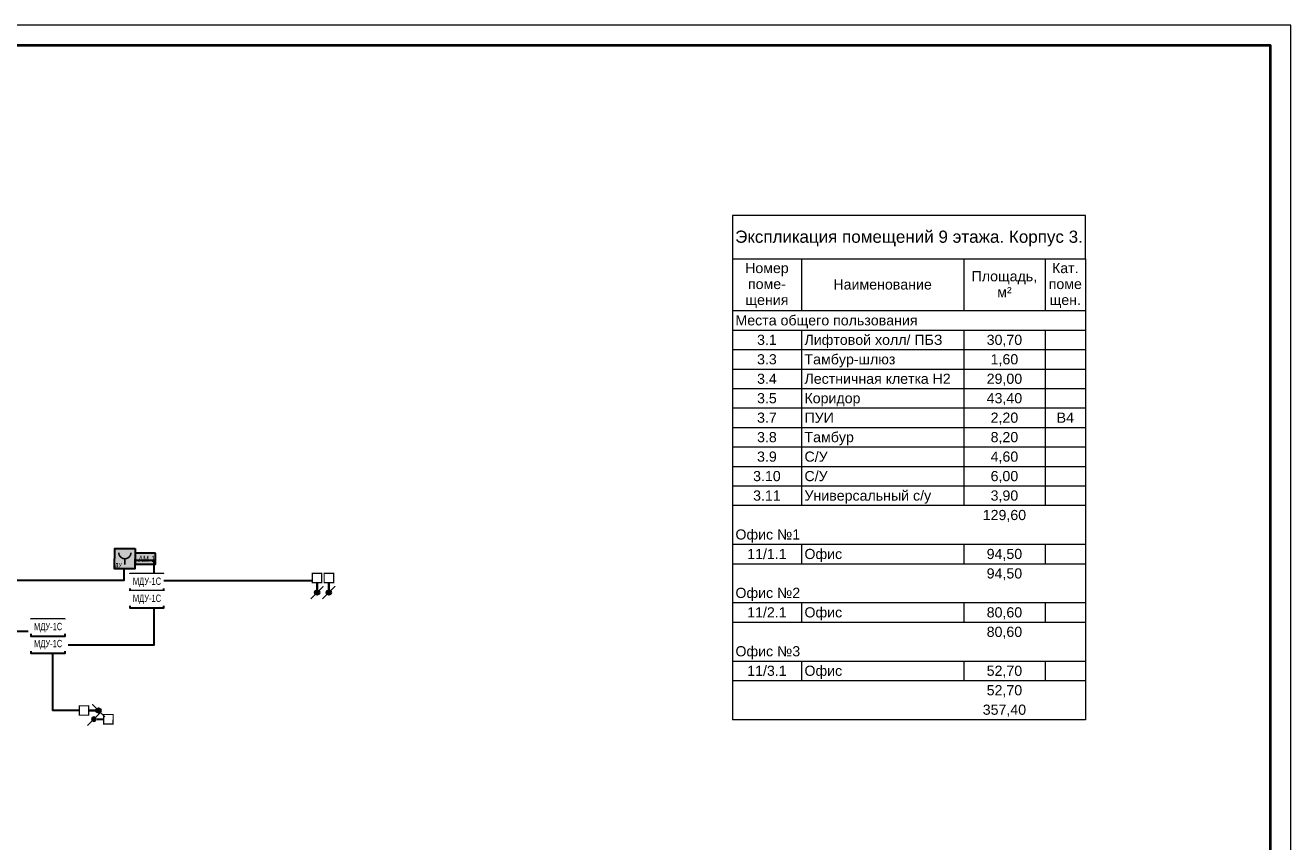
# Model space of a CAD drawing. Header units: millimetres. Extents: x -195178 to 1761886, y 140622 to 301105.
# Tile 49 of 127: x 403049 to 434217, y 246211 to 266305. Entities that reach past the tile are written whole.
import ezdxf
from ezdxf.enums import TextEntityAlignment as Align

# ---------------------------------------------------------------- set-up
doc = ezdxf.new("R2010")
doc.units = ezdxf.units.MM
doc.set_wipeout_variables(frame=1)
for name, color, linetype, lineweight in [('_АПС_Оборудование', 1, 'Continuous', 30), ('A-010-M_LINE-T', 7, 'Continuous', 18), ('RC-Извещатели_пожарные', 1, 'Continuous', 30), ('Z-000-P_SCHED', 7, 'Continuous', 20), ('Воздуховоды', 7, 'Continuous', 18), ('ОС', 5, 'Continuous', 25), ('Рамка', 7, 'Continuous', 18), ('СС-011-ПОЖ-СИГНАЛИЗАЦИЯ', 1, 'Continuous', 30), ('УГО АПС и АПЗ$0$_АПС_Оборудование', 1, 'Continuous', 30)]:
    doc.layers.add(name, color=color, linetype=linetype, lineweight=lineweight)
for name, color, linetype in [('EI_HATCH_GALV', 7, 'Continuous'), ('АПС', 5, 'Continuous'), ('ССПС', 5, 'Continuous'), ('формат', 250, 'Continuous')]:
    doc.layers.add(name, color=color, linetype=linetype)
doc.styles.add('1111', font='ARIALN.TTF')
doc.styles.add('Arial', font='arial.ttf', dxfattribs={"width": 0.9, "height": 700})
doc.styles.add('Arial Narrow', font='ARIALN.TTF', dxfattribs={"width": 0.9, "height": 600})
doc.styles.add('Arial_4', font='arial.ttf', dxfattribs={"height": 3})
doc.styles.add('Arial_5', font='arial.ttf', dxfattribs={"height": 2.5})

# ---------------------------------------------------------------- blocks, each defined once
blk = doc.blocks.new('*U29')
at = {"color": 0, "lineweight": 0}
blk.add_lwpolyline([(-594, 0), (0, 0), (0, 420), (-594, 420)], close=True, dxfattribs=at)
at = {"lineweight": 40}
blk.add_lwpolyline([(-574, 5), (-5, 5), (-5, 415), (-574, 415)], close=True, dxfattribs=at)
at = {"style": 'Arial', "width": 0.9, "flags": 8}
blk.add_attdef('FORMAT', (-36.87, 1.26), '', height=2.8, dxfattribs=at)
blk = doc.blocks.new('озк_выт')
at = {"layer": 'УГО АПС и АПЗ$0$_АПС_Оборудование', "ltscale": 200}
h = blk.add_hatch(color=5, dxfattribs=at)
h.dxf.hatch_style = 1
h.paths.add_polyline_path([(468756, -41333, 1), (468645, -41333, 1)])
at = {"color": 5, "const_width": 29.5}
blk.add_lwpolyline([(468544, -41177), (468661, -41294)], dxfattribs=at)
at = {"layer": 'УГО АПС и АПЗ$0$_АПС_Оборудование', "color": 5, "lineweight": 35, "ltscale": 200}
blk.add_line((468631, -41333), (468458, -41334), dxfattribs=at)
at = {"layer": 'УГО АПС и АПЗ$0$_АПС_Оборудование', "color": 5, "const_width": 29.5}
blk.add_lwpolyline([(468227, -41449), (468458, -41449), (468458, -41218), (468227, -41218)], close=True, dxfattribs=at)
blk.add_lwpolyline([(468740, -41373), (468857, -41490)], dxfattribs=at)
at = {"layer": 'УГО АПС и АПЗ$0$_АПС_Оборудование', "color": 5}
blk.add_circle((468700, -41333), 55.4, dxfattribs=at)
blk = doc.blocks.new('_МДУ')
at = {"color": 1}
blk.add_wipeout([(-350, 175), (350, 175), (350, -175), (-350, -175)], dxfattribs=at)
at = {"layer": 'АПС', "color": 1, "lineweight": 30, "ltscale": 200}
blk.add_lwpolyline([(350, 175), (-350, 175), (-350, -175), (350, -175)], close=True, dxfattribs=at)
at = {"layer": 'АПС', "color": 0, "lineweight": 30, "ltscale": 200, "insert": (3, 0), "char_height": 150, "width": 668.29, "attachment_point": 5, "style": 'Arial Narrow', "bg_fill": 2}
blk.add_mtext('МДУ-1C', dxfattribs=at)
blk = doc.blocks.new('озк_пр')
at = {"layer": 'УГО АПС и АПЗ$0$_АПС_Оборудование', "ltscale": 200}
h = blk.add_hatch(color=1, dxfattribs=at)
h.dxf.hatch_style = 1
h.paths.add_polyline_path([(468761, -41723, 1), (468650, -41723, 1)])
at = {"color": 1, "const_width": 29.5}
blk.add_lwpolyline([(468549, -41567), (468666, -41684)], dxfattribs=at)
at = {"layer": 'УГО АПС и АПЗ$0$_АПС_Оборудование', "color": 1, "lineweight": 35, "ltscale": 200}
blk.add_line((468636, -41723), (468463, -41723), dxfattribs=at)
at = {"layer": 'УГО АПС и АПЗ$0$_АПС_Оборудование', "color": 1, "const_width": 29.5}
blk.add_lwpolyline([(468233, -41839), (468463, -41839), (468463, -41608), (468232, -41608)], close=True, dxfattribs=at)
blk.add_lwpolyline([(468745, -41762), (468862, -41880)], dxfattribs=at)
at = {"layer": 'УГО АПС и АПЗ$0$_АПС_Оборудование', "color": 1}
blk.add_circle((468706, -41723), 55.4, dxfattribs=at)
blk = doc.blocks.new('пд_выт')
at = {"layer": 'Воздуховоды', "true_color": 0xcd6928}
h = blk.add_hatch(color=32, dxfattribs=at)
h.dxf.hatch_style = 1
h.paths.add_polyline_path([(468770, -40558, 1), (468659, -40558, 1)])
at = {"layer": 'Воздуховоды', "color": 32, "lineweight": 30, "true_color": 0xcd6928}
blk.add_line((468645, -40558), (468472, -40558), dxfattribs=at)
at = {"layer": 'Воздуховоды', "color": 32, "true_color": 0xcd6928, "const_width": 29.5}
blk.add_lwpolyline([(468242, -40674), (468472, -40673), (468472, -40443), (468241, -40443)], close=True, dxfattribs=at)
for points in [[(468558, -40401), (468675, -40519)], [(468754, -40597), (468871, -40714)]]:
    blk.add_lwpolyline(points, dxfattribs=at)
at = {"layer": 'Воздуховоды', "color": 32, "true_color": 0xcd6928}
blk.add_circle((468715, -40558), 55.4, dxfattribs=at)
blk = doc.blocks.new('авфывыа')
at = {"lineweight": 40, "ltscale": 2, "true_color": 0xffffff}
h = blk.add_hatch(color=7, dxfattribs=at)
h.dxf.hatch_style = 1
h.paths.add_polyline_path([(287340, 199933), (287843, 199933), (287843, 200201), (287340, 200201)])
at = {"layer": 'ОС', "color": 1, "lineweight": 30}
blk.add_lwpolyline([(287843, 200201), (287340, 200201), (287340, 199933), (287843, 199933)], close=True, dxfattribs=at)
at = {"layer": 'ССПС', "color": 1, "lineweight": -2, "ltscale": 1000, "style": '1111', "width": 0.8}
blk.add_text('АМ-1', height=151, dxfattribs=at).set_placement((287425, 199988))
blk = doc.blocks.new('УДП')
at = {"color": 30}
blk.add_wipeout([(324223, -148669), (324222, -149169), (323722, -149169), (323723, -148669)], dxfattribs=at).dxf.layer = 'RC-Извещатели_пожарные'
blk.add_wipeout([(323722, -149169), (323723, -148669), (324223, -148669), (324222, -149169)], dxfattribs=at).dxf.layer = 'RC-Извещатели_пожарные'
at = {"layer": 'EI_HATCH_GALV', "lineweight": 30, "true_color": 0xffffff}
h = blk.add_hatch(color=7, dxfattribs=at)
h.dxf.hatch_style = 1
h.paths.add_polyline_path([(324223, -148669), (324222, -149169), (323722, -149169), (323723, -148669)])
at = {"layer": 'RC-Извещатели_пожарные', "color": 30, "ltscale": 30}
blk.add_lwpolyline([(324223, -148669), (324222, -149169), (323722, -149169), (323723, -148669)], close=True, dxfattribs=at)
at = {"layer": 'RC-Извещатели_пожарные', "color": 30, "ltscale": 30, "const_width": 37.5}
blk.add_lwpolyline([(323823, -148769, 1), (324123, -148769, 1)], format="xyb", dxfattribs=at)
blk.add_lwpolyline([(323972, -148919), (323972, -149069)], dxfattribs=at)
at = {"color": 30, "lineweight": 30, "style": 'Arial Narrow', "width": 0.9}
blk.add_text('ДУ', height=100, dxfattribs=at).set_placement((323814, -149078), align=Align.MIDDLE_CENTER)

msp = doc.modelspace()

# ---------------------------------------------------------------- linework, layer by layer
at = {"layer": 'A-010-M_LINE-T'}
for p, q in [((420466, 261620), (420466, 260561)), ((429166, 261620), (420466, 261620)), ((429166, 260561), (429166, 261620)), ((420466, 260561), (420466, 249211)), ((420466, 260561), (429166, 260561)), ((422166, 260561), (422166, 259274)), ((426166, 260561), (426166, 259274)), ((428166, 260561), (428166, 259274)), ((429166, 260561), (429166, 249211)), ((422166, 259274), (420466, 259274)), ((426166, 259274), (422166, 259274)), ((428166, 259274), (426166, 259274)), ((429166, 259274), (428166, 259274)), ((422166, 258795), (420466, 258795)), ((426166, 258795), (422166, 258795)), ((422166, 258795), (422166, 258316)), ((428166, 258795), (426166, 258795)), ((426166, 258795), (426166, 258316)), ((429166, 258795), (428166, 258795)), ((428166, 258795), (428166, 258316)), ((422166, 258316), (420466, 258316)), ((426166, 258316), (422166, 258316)), ((422166, 258316), (422166, 257836)), ((428166, 258316), (426166, 258316)), ((426166, 258316), (426166, 257836)), ((429166, 258316), (428166, 258316)), ((428166, 258316), (428166, 257836)), ((422166, 257836), (420466, 257836)), ((426166, 257836), (422166, 257836)), ((422166, 257836), (422166, 257357)), ((428166, 257836), (426166, 257836)), ((426166, 257836), (426166, 257357)), ((429166, 257836), (428166, 257836)), ((428166, 257836), (428166, 257357)), ((422166, 257357), (420466, 257357)), ((426166, 257357), (422166, 257357)), ((422166, 257357), (422166, 256878)), ((428166, 257357), (426166, 257357)), ((426166, 257357), (426166, 256878)), ((429166, 257357), (428166, 257357)), ((428166, 257357), (428166, 256878)), ((422166, 256878), (420466, 256878)), ((426166, 256878), (422166, 256878)), ((422166, 256878), (422166, 256399)), ((428166, 256878), (426166, 256878)), ((426166, 256878), (426166, 256399)), ((429166, 256878), (428166, 256878)), ((428166, 256878), (428166, 256399)), ((422166, 256399), (420466, 256399)), ((426166, 256399), (422166, 256399)), ((422166, 256399), (422166, 255920)), ((428166, 256399), (426166, 256399)), ((426166, 256399), (426166, 255920)), ((429166, 256399), (428166, 256399)), ((428166, 256399), (428166, 255920)), ((422166, 255920), (420466, 255920)), ((426166, 255920), (422166, 255920)), ((422166, 255920), (422166, 255441)), ((428166, 255920), (426166, 255920)), ((426166, 255920), (426166, 255441)), ((429166, 255920), (428166, 255920)), ((428166, 255920), (428166, 255441)), ((422166, 255441), (420466, 255441)), ((426166, 255441), (422166, 255441)), ((422166, 255441), (422166, 254961)), ((428166, 255441), (426166, 255441)), ((426166, 255441), (426166, 254961)), ((429166, 255441), (428166, 255441)), ((428166, 255441), (428166, 254961)), ((422166, 254961), (420466, 254961)), ((426166, 254961), (422166, 254961)), ((422166, 254961), (422166, 254482)), ((428166, 254961), (426166, 254961)), ((426166, 254961), (426166, 254482)), ((429166, 254961), (428166, 254961)), ((428166, 254961), (428166, 254482)), ((422166, 254482), (420466, 254482)), ((426166, 254482), (422166, 254482)), ((428166, 254482), (426166, 254482)), ((429166, 254482), (428166, 254482)), ((422166, 253524), (420466, 253524)), ((426166, 253524), (422166, 253524)), ((422166, 253524), (422166, 253045)), ((428166, 253524), (426166, 253524)), ((426166, 253524), (426166, 253045)), ((429166, 253524), (428166, 253524)), ((428166, 253524), (428166, 253045)), ((422166, 253045), (420466, 253045)), ((426166, 253045), (422166, 253045)), ((428166, 253045), (426166, 253045)), ((429166, 253045), (428166, 253045)), ((422166, 252086), (420466, 252086)), ((426166, 252086), (422166, 252086)), ((422166, 252086), (422166, 251607)), ((428166, 252086), (426166, 252086)), ((426166, 252086), (426166, 251607)), ((429166, 252086), (428166, 252086)), ((428166, 252086), (428166, 251607)), ((422166, 251607), (420466, 251607)), ((426166, 251607), (422166, 251607)), ((428166, 251607), (426166, 251607)), ((429166, 251607), (428166, 251607)), ((422166, 250649), (420466, 250649)), ((426166, 250649), (422166, 250649)), ((422166, 250649), (422166, 250170)), ((428166, 250649), (426166, 250649)), ((426166, 250649), (426166, 250170)), ((429166, 250649), (428166, 250649)), ((428166, 250649), (428166, 250170)), ((422166, 250170), (420466, 250170)), ((426166, 250170), (422166, 250170)), ((428166, 250170), (426166, 250170)), ((429166, 250170), (428166, 250170)), ((429166, 249211), (420466, 249211))]:
    msp.add_line(p, q, dxfattribs=at)
at = {"layer": 'Рамка'}
msp.add_lwpolyline([(376817, 224805), (433717, 224805), (433717, 265805), (376817, 265805)], close=True, dxfattribs=at)
at = {"layer": 'СС-011-ПОЖ-СИГНАЛИЗАЦИЯ', "color": 1, "lineweight": 30}
msp.add_lwpolyline([(401854, 252650), (405483, 252650), (405483, 253143), (406218, 253143), (406218, 251046), (403598, 251046), (403598, 251387), (394668, 251387)], dxfattribs=at)

# ---------------------------------------------------------------- block references
at = {"color": 6}
msp.add_blockref('авфывыа', (118411, 53109), dxfattribs=at)
at = {"layer": 'СС-011-ПОЖ-СИГНАЛИЗАЦИЯ', "lineweight": 30, "rotation": 270}
for name, p in [('озк_выт', (451569, 721044)), ('озк_пр', (452250, 721049))]:
    msp.add_blockref(name, p, dxfattribs=at)
at = {"layer": 'СС-011-ПОЖ-СИГНАЛИЗАЦИЯ', "lineweight": 30}
msp.add_blockref('озк_выт', (-63847, 290773), dxfattribs=at)
at = {"layer": 'СС-011-ПОЖ-СИГНАЛИЗАЦИЯ', "lineweight": 30, "xscale": -1}
msp.add_blockref('пд_выт', (873453, 289783), dxfattribs=at)
at = {"layer": 'формат', "xscale": 100, "yscale": 100, "zscale": 100}
msp.add_blockref('*U29', (434217, 224305), dxfattribs=at)

# ---------------------------------------------------------------- texts
at = {"layer": 'Z-000-P_SCHED', "line_spacing_factor": 0.941778}
for s, insert, char_height, width, attachment_point, style in [('Экспликация помещений 9 этажа. Корпус 3.', (424816, 261252), 300, 10224.68, 2, 'Arial_4'), ('Номер\\Pпоме-\\Pщения', (421316, 260456), 250, 1285.52, 2, 'Arial_5'), ('Кат.\\Pпоме\\Pщен.', (428666, 260456), 250, 979.44, 2, 'Arial_5'), ('Наименование', (424166, 260052), 250, 2895.47, 2, 'Arial_5'), ('Площадь,\\Pм\\fArial|b0|i0|c238|p34|;²', (427166, 260254), 250, 1925.21, 2, 'Arial_5'), ('Места общего пользования', (420541, 259169), 250, 5356.32, 1, 'Arial_5'), ('Лифтовой холл/ ПБЗ', (422241, 258689), 250, 4052.44, 1, 'Arial_5'), ('3.1', (421316, 258689), 250, 581.54, 2, 'Arial_5'), ('30,70', (427166, 258689), 250, 1046.78, 2, 'Arial_5'), ('3.3', (421316, 258210), 250, 581.54, 2, 'Arial_5'), ('Тамбур-шлюз', (422241, 258210), 250, 2659.79, 1, 'Arial_5'), ('1,60', (427166, 258210), 250, 814.16, 2, 'Arial_5'), ('3.4', (421316, 257731), 250, 581.54, 2, 'Arial_5'), ('Лестничная клетка Н2', (422241, 257731), 250, 4300.36, 1, 'Arial_5'), ('29,00', (427166, 257731), 250, 1046.78, 2, 'Arial_5'), ('3.5', (421316, 257252), 250, 581.54, 2, 'Arial_5'), ('Коридор', (422241, 257252), 250, 1646.69, 1, 'Arial_5'), ('43,40', (427166, 257252), 250, 1046.78, 2, 'Arial_5'), ('3.7', (421316, 256773), 250, 581.54, 2, 'Arial_5'), ('ПУИ', (422241, 256773), 250, 863.13, 1, 'Arial_5'), ('2,20', (427166, 256773), 250, 814.16, 2, 'Arial_5'), ('B4', (428666, 256773), 250, 511.15, 2, 'Arial_5'), ('3.8', (421316, 256294), 250, 581.54, 2, 'Arial_5'), ('Тамбур', (422241, 256294), 250, 1444.68, 1, 'Arial_5'), ('8,20', (427166, 256294), 250, 814.16, 2, 'Arial_5'), ('3.9', (421316, 255814), 250, 581.54, 2, 'Arial_5'), ('С/У', (422241, 255814), 250, 679.49, 1, 'Arial_5'), ('4,60', (427166, 255814), 250, 814.16, 2, 'Arial_5'), ('3.10', (421316, 255335), 250, 814.16, 2, 'Arial_5'), ('С/У', (422241, 255335), 250, 679.49, 1, 'Arial_5'), ('6,00', (427166, 255335), 250, 814.16, 2, 'Arial_5'), ('3.11', (421316, 254856), 250, 814.16, 2, 'Arial_5'), ('Универсальный с/у', (422241, 254856), 250, 3712.69, 1, 'Arial_5'), ('3,90', (427166, 254856), 250, 814.16, 2, 'Arial_5'), ('129,60', (427166, 254377), 250, 1279.39, 2, 'Arial_5'), ('Офис №1', (420541, 253898), 250, 1903.79, 1, 'Arial_5'), ('11/1.1', (421316, 253418), 250, 1163.09, 2, 'Arial_5'), ('Офис', (422241, 253418), 250, 1107.99, 1, 'Arial_5'), ('94,50', (427166, 253418), 250, 1046.78, 2, 'Arial_5'), ('94,50', (427166, 252939), 250, 1046.78, 2, 'Arial_5'), ('Офис №2', (420541, 252460), 250, 1903.79, 1, 'Arial_5'), ('11/2.1', (421316, 251981), 250, 1163.09, 2, 'Arial_5'), ('Офис', (422241, 251981), 250, 1107.99, 1, 'Arial_5'), ('80,60', (427166, 251981), 250, 1046.78, 2, 'Arial_5'), ('80,60', (427166, 251502), 250, 1046.78, 2, 'Arial_5'), ('Офис №3', (420541, 251023), 250, 1903.79, 1, 'Arial_5'), ('11/3.1', (421316, 250543), 250, 1163.09, 2, 'Arial_5'), ('Офис', (422241, 250543), 250, 1107.99, 1, 'Arial_5'), ('52,70', (427166, 250543), 250, 1046.78, 2, 'Arial_5'), ('52,70', (427166, 250064), 250, 1046.78, 2, 'Arial_5'), ('357,40', (427166, 249585), 250, 1279.39, 2, 'Arial_5')]:
    msp.add_mtext(s, dxfattribs=dict(at, insert=insert, char_height=char_height, width=width, attachment_point=attachment_point, style=style))

# ---------------------------------------------------------------- next in the draw order: block references
at = {"layer": '_АПС_Оборудование', "color": 0, "lineweight": 30, "xscale": 1.2, "yscale": 1.2, "zscale": 1.2}
for p in [(406043, 252597), (403608, 251062)]:
    msp.add_blockref('_МДУ', p, dxfattribs=at)

# ---------------------------------------------------------------- next in the draw order: linework, layer by layer
at = {"layer": 'СС-011-ПОЖ-СИГНАЛИЗАЦИЯ', "color": 30, "lineweight": 30, "ltscale": 100}
for points in [[(406463, 252639), (410120, 252642)], [(404380, 249440), (403730, 249440), (403730, 250852)]]:
    msp.add_lwpolyline(points, dxfattribs=at)

# ---------------------------------------------------------------- next in the draw order: block references
at = {"layer": '_АПС_Оборудование', "color": 0, "lineweight": 30, "xscale": 1.2, "yscale": 1.2, "zscale": 1.2}
for p in [(406043, 252177), (403608, 251481)]:
    msp.add_blockref('_МДУ', p, dxfattribs=at)
at = {"layer": 'СС-011-ПОЖ-СИГНАЛИЗАЦИЯ', "lineweight": 30}
msp.add_blockref('УДП', (81528, 402095), dxfattribs=at)

doc.saveas('drawing.dxf')
